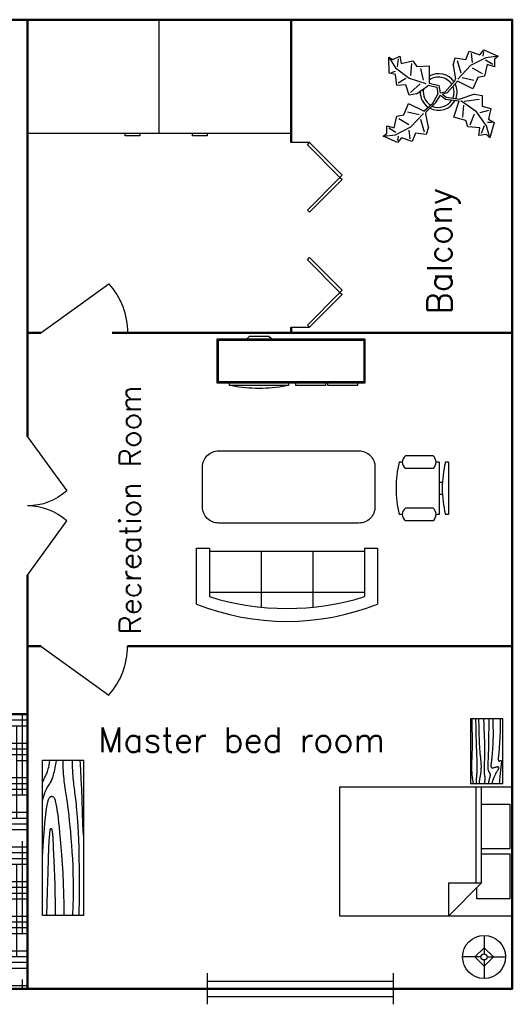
# Model space of a CAD drawing. Header units: inches. Extents: x -232 to 245, y -184 to 160.
# Tile 2 of 2: x 85 to 245, y -162 to 158. Entities that reach past the tile are written whole.
import ezdxf

# ---------------------------------------------------------------- set-up
doc = ezdxf.new("R2010")
doc.units = ezdxf.units.IN
doc.header["$LTSCALE"] = 0.03937
doc.header["$MEASUREMENT"] = 0
for name, color, linetype in [('Blocks', 4, 'Continuous'), ('Doors', 6, 'Continuous'), ('Hatches', 2, 'Continuous'), ('Text', 1, 'Continuous')]:
    doc.layers.add(name, color=color, linetype=linetype)
doc.styles.get("Standard").update_dxf_attribs({"font": 'simplex.shx', "height": 0.4})

# ---------------------------------------------------------------- blocks, each defined once
blk = doc.blocks.new('Door - Bifold 60 in. Opening')
for p, q in [((0, 6), (0, 0)), ((60, 0), (60, 6))]:
    blk.add_line(p, q)
for points in [[(0.7071, 5.2929), (0, 6), (10.6066, 16.6066), (11.3137, 15.8995)], [(21.9203, 5.2929), (11.3137, 15.8995), (12.0208, 16.6066), (22.6274, 6)], [(38.0797, 5.2929), (37.3725, 6), (47.9792, 16.6066), (48.6863, 15.8995)], [(59.2929, 5.2929), (48.6863, 15.8995), (49.3933, 16.6066), (60, 6)]]:
    blk.add_lwpolyline(points, close=True)
blk = doc.blocks.new('Window - Wood Frame 36 in. Wide plan')
for p, q in [((0, 6), (0, 0)), ((36, 6), (36, 0)), ((0, 4.5), (36, 4.5)), ((0, 3), (36, 3)), ((0, 1.5), (36, 1.5))]:
    blk.add_line(p, q)
blk = doc.blocks.new('Sofa - Roundback 7 ft.')
at = {"linetype": 'Continuous'}
for p, q in [((-12.00002, -32.4421), (-12.00003, -6.5971)), ((11.99997, -32.4421), (11.99998, -6.5971)), ((-36.000027, -34), (-36.000027, -11.4696)), ((-35.999844, -13.3819), (35.9998, -13.3819)), ((35.99998, -34), (35.99998, -11.4696)), ((-36.000027, -32.4421), (35.99998, -32.4421))]:
    blk.add_line(p, q, dxfattribs=at)
for points in [[(-36.000027, -34), (-42.000027, -34), (-42.000027, -8)], [(41.99998, -8), (41.99998, -34), (35.99998, -34)]]:
    blk.add_lwpolyline(points, dxfattribs=at)
for centre, radius, start, end in [((0, -114.25), 114.25, 68.43141, 111.5686), ((-0.00001, -127.1968), 121.1968, 72.72033, 107.2797)]:
    blk.add_arc(centre, radius, start, end, dxfattribs=at)
blk = doc.blocks.new('Entertainment Center')
at = {"linetype": 'Continuous'}
for p, q in [((-4, 0), (-5, -1)), ((4, 0), (-4, 0)), ((5, -1), (4, 0)), ((-17, -19), (-17, -1)), ((-17, -1), (43, -1)), ((-16.5, -18.5), (-16.5, -1.5)), ((-16.5, -1.5), (42.5, -1.5)), ((42.5, -1.5), (42.5, -18.5)), ((43, -1), (43, -19)), ((43, -19), (-17, -19)), ((42.5, -18.5), (-16.5, -18.5)), ((-12, -20), (-12, -19)), ((12, -20), (-12, -20)), ((12, -19), (12, -20)), ((15, -20), (15, -19)), ((27, -20), (15, -20)), ((27, -19), (27, -20)), ((28, -20), (28, -19)), ((40, -20), (28, -20)), ((40, -19), (40, -20))]:
    blk.add_line(p, q, dxfattribs=at)
blk.add_arc((0, 40), 61, 259.6111, 280.3889, dxfattribs=at)
blk = doc.blocks.new('Chair - Desk')
at = {"linetype": 'Continuous'}
for p, q in [((-8.5, 0), (-8.5, -1)), ((-8.5, 0), (8.5, 0)), ((8.5, 0), (8.5, -1)), ((-8.5, -3), (-8.5, -4)), ((-8.5, -3), (8.5, -3)), ((-2, -3), (-2, -1.9355)), ((2, -1.9576), (2, -3)), ((8.5, -3), (8.5, -4)), ((-10.5, -5), (-10.5, -14)), ((-6.5, -14), (-6.5, -5)), ((6.5, -5), (6.5, -14)), ((10.5, -14), (10.5, -5)), ((-8.5, -15), (-8.5, -16)), ((8.5, -15), (8.5, -16))]:
    blk.add_line(p, q, dxfattribs=at)
for centre, radius, start, end in [((0, 34.625), 36.625, 256.5803, 283.4197), ((-8.5, -6.5), 2.5, 36.8699, 143.1301), ((8.5, -6.5), 2.5, 36.8699, 143.1301), ((-8.5, -12.5), 2.5, 216.8699, 323.1301), ((0, 19.625), 36.625, 256.5803, 283.4197), ((8.5, -12.5), 2.5, 216.8699, 323.1301)]:
    blk.add_arc(centre, radius, start, end, dxfattribs=at)
blk = doc.blocks.new('Door')
at = {"lineweight": 30}
blk.add_line((0, 0), (15.93, 22.03), dxfattribs=at)
blk.add_arc((-0.03, 4.2), 23.92, 48.1739, 89.9397)
blk = doc.blocks.new('Bed - Queen')
at = {"linetype": 'Continuous'}
for p, q in [((0, -56.000021), (0, 0)), ((0, 0), (41.999993, 0)), ((41.999993, 0), (41.999993, -56.000021)), ((5.599993, -0.84), (20.159986, -0.84)), ((5.599993, -10.08), (5.599993, -0.84)), ((20.159986, -0.84), (20.159986, -10.08)), ((21.839993, -0.84), (36.399993, -0.84)), ((21.839993, -10.08), (21.839993, -0.84)), ((36.399993, -0.84), (36.399993, -11.48)), ((0, -10.08), (31.36, -10.08)), ((31.36, -11.76), (0, -11.76)), ((41.999993, -20.72), (31.36, -10.08)), ((31.36, -10.08), (31.36, -20.72)), ((36.399993, -11.48), (32.759552, -11.48)), ((31.36, -20.72), (41.999993, -20.72)), ((41.999993, -56.000021), (0, -56.000021))]:
    blk.add_line(p, q, dxfattribs=at)
blk = doc.blocks.new('Table - Rectangular Woodgrain 60 x 30 in.')
at = {"linetype": 'Continuous'}
for p, q in [((0, 0), (0, -30)), ((60, 0), (0, 0)), ((60, -30), (60, 0)), ((0, -30), (60, -30))]:
    blk.add_line(p, q, dxfattribs=at)
for points in [[(0, -2.4), (4.8155, -2.418), (9.0302, -2.4688), (12.709, -2.5477), (15.9167, -2.65), (18.7181, -2.7711), (21.1781, -2.9063), (23.3616, -3.0508), (25.3333, -3.2), (27.1477, -3.3495), (28.8172, -3.4958), (30.3437, -3.636), (31.7291, -3.7667), (32.9756, -3.8849), (34.0849, -3.9875), (35.059, -4.0714), (35.9, -4.1334), (36.6114, -4.1711), (37.2041, -4.1854), (37.6906, -4.1779), (38.0833, -4.15), (38.3948, -4.1034), (38.6375, -4.0396), (38.8239, -3.9602), (38.9666, -3.8667), (39.0764, -3.7608), (39.1573, -3.6448), (39.2116, -3.521), (39.2416, -3.3917), (39.2498, -3.2593), (39.2385, -3.1261), (39.21, -2.9944), (39.1666, -2.8667), (39.111, -2.7447), (39.0468, -2.6281), (38.978, -2.5163), (38.9083, -2.4083), (38.8418, -2.3035), (38.7823, -2.201), (38.7337, -2.1001), (38.7, -2), (38.6844, -1.9003), (38.6875, -1.8021), (38.7094, -1.707), (38.75, -1.6167), (38.8094, -1.5326), (38.8875, -1.4563), (38.9844, -1.3893), (39.1, -1.3333), (39.2351, -1.2896), (39.3937, -1.2583), (39.5804, -1.2396), (39.8, -1.2333), (40.057, -1.2396), (40.3562, -1.2583), (40.7023, -1.2896), (41.1, -1.3333), (41.5547, -1.3895), (42.0755, -1.4573), (42.6721, -1.5361), (43.3542, -1.625), (44.1316, -1.7233), (45.014, -1.8302), (46.0114, -1.9449), (47.1333, -2.0667), (48.3862, -2.1947), (49.7625, -2.3281), (51.2513, -2.4663), (52.8416, -2.6083), (54.5226, -2.7535), (56.2833, -2.9011), (58.1127, -3.0501), (60, -3.2)], [(0, -9.2), (6.5759, -9.0858), (11.9385, -9.0365), (16.2527, -9.0418), (19.6833, -9.0917), (22.3952, -9.1759), (24.5531, -9.2844), (26.322, -9.4069), (27.8666, -9.5333), (29.3241, -9.6553), (30.7203, -9.7719), (32.0532, -9.8837), (33.3208, -9.9917), (34.5213, -10.0965), (35.6526, -10.199), (36.7128, -10.2999), (37.7, -10.4), (38.6129, -10.4996), (39.4531, -10.5969), (40.223, -10.6895), (40.925, -10.775), (41.5613, -10.8512), (42.1344, -10.9156), (42.6465, -10.966), (43.1, -11), (43.4976, -11.0158), (43.8437, -11.0136), (44.143, -10.9942), (44.4, -10.9583), (44.6195, -10.9069), (44.8062, -10.8406), (44.9648, -10.7603), (45.1, -10.6667), (45.2155, -10.5598), (45.3114, -10.4365), (45.3871, -10.2929), (45.4416, -10.125), (45.4743, -9.929), (45.4844, -9.7011), (45.4709, -9.4371), (45.4333, -9.1333), (45.3716, -8.7883), (45.2896, -8.4104), (45.1919, -8.0107), (45.0833, -7.6), (44.9685, -7.1893), (44.8521, -6.7896), (44.7388, -6.4117), (44.6333, -6.0667), (44.54, -5.7628), (44.4614, -5.4979), (44.4001, -5.2675), (44.3583, -5.0667), (44.3384, -4.8909), (44.3427, -4.7354), (44.3736, -4.5956), (44.4333, -4.4667), (44.5236, -4.3453), (44.6427, -4.2333), (44.7884, -4.1339), (44.9583, -4.05), (45.1501, -3.9849), (45.3614, -3.9417), (45.59, -3.9234), (45.8333, -3.9333), (46.0915, -3.9749), (46.3734, -4.0531), (46.6906, -4.1736), (47.0542, -4.3417), (47.4756, -4.5629), (47.9661, -4.8427), (48.5372, -5.1866), (49.2, -5.6), (49.9676, -6.0844), (50.8594, -6.625), (51.8965, -7.2031), (53.1, -7.8), (54.491, -8.3969), (56.0906, -8.975), (57.9199, -9.5156), (60, -10)], [(0, -12.8), (5.1847, -12.9322), (9.6213, -13.0323), (13.3963, -13.1059), (16.5958, -13.1583), (19.3063, -13.1952), (21.614, -13.2219), (23.6054, -13.2439), (25.3666, -13.2667), (26.9728, -13.2947), (28.4531, -13.3281), (29.8256, -13.3663), (31.1083, -13.4083), (32.3191, -13.4535), (33.476, -13.501), (34.597, -13.5501), (35.7, -13.6), (36.7984, -13.6497), (37.8875, -13.6979), (38.9578, -13.743), (40, -13.7833), (41.0047, -13.8174), (41.9625, -13.8438), (42.864, -13.8607), (43.7, -13.8667), (44.4631, -13.8604), (45.1552, -13.8417), (45.7801, -13.8104), (46.3416, -13.7667), (46.8439, -13.7104), (47.2906, -13.6417), (47.6858, -13.5604), (48.0333, -13.4667), (48.3375, -13.3608), (48.6042, -13.2448), (48.8396, -13.121), (49.05, -12.9917), (49.2417, -12.8593), (49.4208, -12.7261), (49.5937, -12.5944), (49.7667, -12.4667), (49.9452, -12.3451), (50.1323, -12.2313), (50.3303, -12.1268), (50.5416, -12.0333), (50.7686, -11.9524), (51.0135, -11.8854), (51.2788, -11.8341), (51.5666, -11.8), (51.8785, -11.7843), (52.2116, -11.7865), (52.562, -11.8059), (52.926, -11.8417), (53.2998, -11.8931), (53.6795, -11.9594), (54.0614, -12.0397), (54.4416, -12.1333), (54.8223, -12.2401), (55.2293, -12.3625), (55.6942, -12.5037), (56.2489, -12.6667), (56.9251, -12.8547), (57.7545, -13.0708), (58.7689, -13.3182), (60, -13.6)], [(0, -18), (5.124, -17.7273), (9.6609, -17.5057), (13.6705, -17.3303), (17.2125, -17.1958), (20.3467, -17.0973), (23.1328, -17.0297), (25.6307, -16.9878), (27.9, -16.9667), (29.9928, -16.9617), (31.9302, -16.9703), (33.7254, -16.9907), (35.3917, -17.0208), (36.9423, -17.0588), (38.3906, -17.1026), (39.7499, -17.1503), (41.0333, -17.2), (42.2519, -17.2496), (43.4073, -17.2969), (44.4986, -17.3395), (45.525, -17.375), (46.4858, -17.4012), (47.3802, -17.4156), (48.2074, -17.416), (48.9667, -17.4), (49.6583, -17.3662), (50.2872, -17.3167), (50.8595, -17.2547), (51.3812, -17.1833), (51.8584, -17.1057), (52.2971, -17.025), (52.7034, -16.9443), (53.0833, -16.8667), (53.443, -16.7951), (53.789, -16.7313), (54.128, -16.6768), (54.4666, -16.6334), (54.8115, -16.6024), (55.1693, -16.5854), (55.5465, -16.5841), (55.95, -16.6), (56.3828, -16.6337), (56.8346, -16.6823), (57.2915, -16.7418), (57.7396, -16.8084), (58.165, -16.878), (58.5539, -16.9469), (58.8924, -17.0111), (59.1666, -17.0667), (59.3679, -17.1107), (59.5078, -17.1438), (59.6032, -17.1675), (59.6708, -17.1833), (59.7275, -17.193), (59.7901, -17.1979), (59.8753, -17.1998), (60, -17.2)], [(0, -22.4), (8.0098, -22.2501), (14.4094, -22.1011), (19.4168, -21.9535), (23.25, -21.8083), (26.1269, -21.6663), (28.2656, -21.5281), (29.884, -21.3947), (31.2, -21.2667), (32.3967, -21.1448), (33.5172, -21.0292), (34.5697, -20.9198), (35.5625, -20.8167), (36.5037, -20.7198), (37.4015, -20.6292), (38.2642, -20.5448), (39.1, -20.4667), (39.9164, -20.3951), (40.7187, -20.3313), (41.5117, -20.2768), (42.3, -20.2333), (43.0883, -20.2024), (43.8812, -20.1854), (44.6836, -20.1841), (45.5, -20.2), (46.3328, -20.234), (47.1747, -20.2844), (48.0163, -20.3488), (48.8479, -20.425), (49.66, -20.5106), (50.4429, -20.6031), (51.1872, -20.7004), (51.8833, -20.8), (52.5246, -20.8999), (53.1166, -20.9995), (53.6681, -21.0983), (54.1875, -21.1958), (54.6834, -21.2919), (55.1646, -21.3859), (55.6394, -21.4777), (56.1167, -21.5667), (56.6028, -21.6515), (57.0961, -21.7266), (57.5929, -21.7852), (58.0896, -21.8208), (58.5823, -21.8268), (59.0674, -21.7964), (59.5412, -21.723), (60, -21.6)], [(0, -25.2), (8.6355, -25.0504), (15.7026, -24.9031), (21.4049, -24.7606), (25.9458, -24.625), (29.529, -24.4988), (32.3578, -24.3844), (34.6359, -24.284), (36.5667, -24.2), (38.3213, -24.1341), (39.9417, -24.0854), (41.437, -24.0523), (42.8167, -24.0333), (44.0901, -24.0268), (45.2667, -24.0313), (46.3557, -24.0451), (47.3667, -24.0667), (48.309, -24.0947), (49.1928, -24.1287), (50.0284, -24.168), (50.826, -24.2125), (51.5959, -24.2617), (52.3483, -24.3151), (53.0935, -24.3725), (53.8417, -24.4334), (54.6009, -24.497), (55.3699, -24.561), (56.1454, -24.6226), (56.9239, -24.6792), (57.7021, -24.7279), (58.4764, -24.7662), (59.2435, -24.7911), (60, -24.8)], [(0, -28.8), (5.6867, -28.6681), (10.45, -28.5698), (14.407, -28.5012), (17.675, -28.4584), (20.3711, -28.4374), (22.6125, -28.4344), (24.5164, -28.4455), (26.2, -28.4667), (27.762, -28.4947), (29.2276, -28.5281), (30.6033, -28.5663), (31.8958, -28.6084), (33.1118, -28.6535), (34.2578, -28.7011), (35.3405, -28.7501), (36.3666, -28.8), (37.3443, -28.8497), (38.288, -28.8974), (39.2137, -28.9412), (40.1375, -28.9792), (41.0753, -29.0093), (42.0432, -29.0297), (43.0572, -29.0384), (44.1333, -29.0333), (45.2936, -29.0114), (46.5843, -28.9641), (48.0579, -28.8816), (49.7666, -28.7542), (51.7629, -28.5721), (54.0989, -28.3255), (56.8272, -28.0048), (60, -27.6)]]:
    blk.add_lwpolyline(points, dxfattribs=at)
blk = doc.blocks.new('Hutch - 19 x 72 in.')
at = {"linetype": 'Continuous'}
for p, q in [((0, -19), (0, 0)), ((0, 0), (71.999994, 0)), ((71.999994, 0), (71.999994, -19)), ((71.999994, -19), (0, -19))]:
    blk.add_line(p, q, dxfattribs=at)
for points in [[(26.99999, 0), (32.30411, -0.35238), (36.66731, -0.66276), (40.20336, -0.93603), (43.02603, -1.17708), (45.2491, -1.39079), (46.98632, -1.58203), (48.35147, -1.7557), (49.45833, -1.91667), (50.40388, -2.06917), (51.21809, -2.21484), (51.91414, -2.35465), (52.5052, -2.48958), (53.00447, -2.6206), (53.42512, -2.7487), (53.78035, -2.87484), (54.08333, -3), (54.34537, -3.12516), (54.57031, -3.2513), (54.76008, -3.37939), (54.91666, -3.51042), (55.04198, -3.64534), (55.13801, -3.78516), (55.2067, -3.93083), (55.24999, -4.08333), (55.26904, -4.24316), (55.26171, -4.40885), (55.22509, -4.57845), (55.15624, -4.75), (55.05224, -4.92155), (54.91015, -5.09115), (54.72704, -5.25684), (54.49999, -5.41667), (54.22493, -5.56934), (53.89322, -5.71615), (53.49511, -5.85905), (53.02083, -6), (52.4606, -6.14095), (51.80468, -6.28385), (51.04329, -6.43066), (50.16666, -6.58333), (49.16007, -6.74381), (47.98892, -6.91406), (46.61368, -7.09603), (44.99478, -7.29167), (43.09268, -7.50293), (40.86783, -7.73177), (38.28067, -7.98014), (35.29166, -8.25), (31.87654, -8.54053), (28.07226, -8.83984), (23.93107, -9.1333), (19.5052, -9.40625), (14.84692, -9.64404), (10.00846, -9.83203), (5.04207, -9.95557), (0, -10)], [(52.99999, 0), (54.87133, -0.53955), (56.39257, -1.03516), (57.61205, -1.48975), (58.57812, -1.90625), (59.3391, -2.2876), (59.94335, -2.63672), (60.4392, -2.95654), (60.87499, -3.25), (61.29247, -3.52002), (61.70702, -3.76953), (62.12743, -4.00146), (62.56249, -4.21875), (63.02099, -4.42432), (63.51171, -4.62109), (64.04345, -4.81201), (64.62499, -5), (65.26489, -5.1875), (65.9707, -5.375), (66.74975, -5.5625), (67.60937, -5.75), (68.55688, -5.9375), (69.5996, -6.125), (70.744867, -6.3125), (71.999994, -6.5)], [(61.49999, 0), (62.35961, -0.35254), (63.08007, -0.66406), (63.68627, -0.94043), (64.20312, -1.1875), (64.65551, -1.41113), (65.06835, -1.61719), (65.46655, -1.81152), (65.87499, -2), (66.31762, -2.1875), (66.81445, -2.375), (67.38452, -2.5625), (68.04687, -2.75), (68.82055, -2.9375), (69.7246, -3.125), (70.77807, -3.3125), (71.999994, -3.5)], [(0, -2), (11.2006, -2.34123), (19.90169, -2.62044), (26.43969, -2.84595), (31.15103, -3.02604), (34.37214, -3.16903), (36.43945, -3.2832), (37.68936, -3.37687), (38.45833, -3.45833), (39.02937, -3.53459), (39.472, -3.60742), (39.80232, -3.67733), (40.03645, -3.74479), (40.1905, -3.8103), (40.28059, -3.87435), (40.32283, -3.93742), (40.33333, -4), (40.32405, -4.0625), (40.29036, -4.125), (40.22346, -4.1875), (40.11458, -4.25), (39.95491, -4.3125), (39.73567, -4.375), (39.44807, -4.4375), (39.08333, -4.5), (38.62491, -4.56282), (38.02538, -4.6276), (37.22957, -4.69629), (36.18228, -4.77083), (34.82836, -4.85319), (33.11262, -4.94531), (30.97989, -5.04915), (28.37499, -5.16667), (25.27416, -5.29818), (21.77929, -5.4375), (18.02368, -5.57682), (14.14062, -5.70833), (10.26342, -5.82422), (6.52539, -5.91667), (3.05981, -5.97786), (0, -6)], [(71.999994, -9.5), (70.071934, -9.51147), (68.38801, -9.54492), (66.91113, -9.59888), (65.60416, -9.67187), (64.43001, -9.76245), (63.35156, -9.86914), (62.3317, -9.99048), (61.33333, -10.125), (60.32128, -10.27157), (59.26822, -10.43034), (58.14876, -10.60181), (56.93749, -10.78646), (55.60904, -10.98478), (54.13801, -11.19726), (52.49902, -11.4244), (50.66666, -11.66667), (48.62239, -11.92358), (46.37499, -12.19075), (43.9401, -12.46281), (41.33333, -12.73437), (38.57031, -13.00008), (35.66666, -13.25456), (32.63801, -13.49243), (29.49999, -13.70833), (26.26367, -13.89689), (22.92187, -14.05273), (19.46289, -14.17049), (15.875, -14.24479), (12.14648, -14.27026), (8.26562, -14.24154), (4.2207, -14.15324), (0, -14)], [(0, -17), (8.37556, -17.14274), (15.58268, -17.20443), (21.74194, -17.19775), (26.97395, -17.13542), (31.39933, -17.03011), (35.13866, -16.89453), (38.31257, -16.74137), (41.04166, -16.58333), (43.4322, -16.43083), (45.5332, -16.28516), (47.37931, -16.14534), (49.0052, -16.01042), (50.44555, -15.87939), (51.73502, -15.7513), (52.90828, -15.62516), (53.99999, -15.5), (55.04044, -15.37508), (56.04231, -15.25065), (57.01391, -15.1272), (57.96353, -15.00521), (58.89949, -14.88517), (59.83007, -14.76758), (60.76358, -14.65291), (61.70833, -14.54167), (62.6752, -14.43465), (63.68554, -14.33398), (64.76326, -14.24211), (65.93229, -14.16146), (67.21655, -14.09448), (68.63997, -14.04362), (70.226475, -14.01131), (71.999994, -14)], [(36.99999, -19), (42.40038, -18.8125), (47.95312, -18.625), (53.43554, -18.4375), (58.62499, -18.25), (63.29882, -18.0625), (67.23437, -17.875), (70.208978, -17.6875), (71.999994, -17.5)]]:
    blk.add_lwpolyline(points, dxfattribs=at)
blk = doc.blocks.new('Lamp - Table')
at = {"linetype": 'Continuous'}
for p, q in [((0, 7), (0, 1)), ((-1, 0), (-7, 0)), ((0, 3), (-3, 0)), ((-3, 0), (0, -3)), ((3, 0), (0, 3)), ((0, -3), (3, 0)), ((1, 0), (7, 0)), ((0, -1), (0, -7))]:
    blk.add_line(p, q, dxfattribs=at)
for radius in [7, 1]:
    blk.add_circle((0, 0), radius, dxfattribs=at)
blk = doc.blocks.new('Plant - Rubber or Philodendron')
at = {"linetype": 'Continuous'}
for p, q in [((8.8871, 10.7908), (9.9809, 13.4933)), ((9.9809, 13.4933), (13.3837, 12.301)), ((13.3837, 12.301), (14.68, 13.9039)), ((14.5816, 13.2037), (14.3848, 11.8033)), ((14.68, 13.9039), (19.3848, 11.8146)), ((-16.2005, 11.4774), (-13.9899, 8.1064)), ((-16.2005, 11.4774), (-14.8639, 10.7964)), ((-16.0159, 6.3329), (-16.2005, 11.4774)), ((-14.8639, 10.7964), (-12.6195, 11.8975)), ((-13.3174, 8.325), (-13.0735, 11.0065)), ((-12.6195, 11.8975), (-12.1909, 9.4345)), ((-12.1909, 9.4345), (-8.3829, 10.3)), ((-8.3829, 10.3), (-7.0549, 8.501)), ((4.6914, 8.8812), (5.3859, 11.2828)), ((5.3859, 11.2828), (8.8871, 10.7908)), ((5.9878, 10.4842), (7.1971, 6.3869)), ((15.3859, 11.3055), (10.3916, 8.7942)), ((10.5828, 12.6946), (10.8893, 9.7953)), ((15.2875, 10.6053), (17.5907, 9.2105)), ((19.3848, 11.8146), (15.3859, 11.3055)), ((19.3848, 11.8146), (18.1868, 10.9119)), ((18.1868, 10.9119), (18.1925, 8.4119)), ((-15.3434, 6.5514), (-13.9984, 6.9884)), ((-13.9899, 8.1064), (-9.5434, 4.7185)), ((-8.8369, 9.409), (-9.0894, 5.6095)), ((-7.0549, 8.501), (-3.0284, 8.6941)), ((-4.8529, 4.012), (-5.7184, 7.82)), ((-3.0284, 8.6941), (-3.0709, 3.1041)), ((4.6914, 8.8812), (5.5014, 4.4831)), ((10.3916, 8.7942), (6.2847, 4.4028)), ((14.2977, 6.1031), (10.9934, 7.9956)), ((15.7909, 9.1065), (14.8995, 5.3044)), ((18.1925, 8.4119), (15.7909, 9.1065)), ((-14.0069, 5.8704), (-16.0159, 6.3329)), ((-13.5868, 2.2894), (-14.0069, 5.8704)), ((-13.1329, 3.1804), (-10.6614, 4.727)), ((-9.5434, 4.7185), (-4.1917, 2.9888)), ((2.1141, 0.2298), (5.4346, 3.9146)), ((6.1032, 3.6844), (2.8262, -0.031)), ((5.4346, 3.9146), (5.5014, 4.4831)), ((11.1089, 1.1958), (6.1032, 3.6844)), ((7.7005, 4.8881), (11.5025, 3.9967)), ((12.7005, 4.8994), (11.1089, 1.1958)), ((14.8995, 5.3044), (12.7005, 4.8994)), ((-10.6784, 2.491), (-13.5868, 2.2894)), ((-9.5858, -0.8715), (-10.6784, 2.491)), ((-9.1318, 0.0195), (-5.9793, 2.9025)), ((-7.1228, -0.443), (-3.5248, 2.2131)), ((-3.5248, 2.2131), (-3.3011, 2.4355)), ((-3.3011, 2.4355), (-0.5306, 1.7947)), ((-3.0709, 3.1041), (0.0797, 2.3163)), ((-0.5306, 1.7947), (-0.2255, -0.5527)), ((-0.5306, 1.7947), (-0.5306, 1.7947)), ((0.0797, 2.3163), (0.4866, -0.031)), ((0.4866, -0.031), (2.1141, 0.2298)), ((-7.1228, -0.443), (-9.5858, -0.8715)), ((-4.0579, -6.2781), (-0.9375, -3.1608)), ((-2.019, -3.6148), (-0.2255, -0.5527)), ((-0.9375, -3.1608), (0.5883, -0.8135)), ((0.5883, -0.8135), (2.2447, -2.0916)), ((2.8262, -0.031), (1.3003, -0.5527)), ((1.3003, -0.5527), (2.4193, -1.4655)), ((2.2447, -2.0916), (6.7108, -2.6626)), ((2.4193, -1.4655), (6.895, -2.1175)), ((4.943, -7.9659), (6.7108, -2.6626)), ((11.6605, -0.5413), (6.895, -2.1175)), ((12.3677, -6.1981), (7.219, -2.6772)), ((8.3544, -2.7453), (13.1973, -2.1704)), ((11.6605, -0.5413), (14.1354, -0.8948)), ((14.1354, -0.8948), (14.1354, -4.4304)), ((-11.3237, -7.2629), (-9.7321, -3.5593)), ((-6.3237, -7.2516), (-10.1257, -6.3602)), ((-9.7321, -3.5593), (-4.7264, -6.0479)), ((-2.019, -3.6148), (-4.7264, -6.0479)), ((-4.1246, -6.8466), (-4.0579, -6.2781)), ((8.125, -4.0768), (7.7715, -7.9659)), ((15.5496, -10.7943), (12.3677, -6.1981)), ((16.2567, -5.8446), (13.4283, -6.5517)), ((14.1354, -4.4304), (16.9638, -5.1375)), ((16.9638, -5.1375), (16.2567, -8.673)), ((-14.4141, -11.4699), (-13.5228, -7.6679)), ((-13.5228, -7.6679), (-11.3237, -7.2629)), ((-12.921, -8.4665), (-9.6166, -10.359)), ((-9.0148, -11.1577), (-4.9047, -6.8122)), ((-4.611, -12.8477), (-5.8203, -8.7504)), ((-3.3146, -11.2447), (-4.1246, -6.8466)), ((8.8321, -9.0266), (4.943, -7.9659)), ((9.5392, -11.1479), (8.8321, -9.0266)), ((10.2463, -10.4408), (11.6605, -6.9053)), ((16.2567, -8.673), (18.0245, -9.7337)), ((-16.8157, -10.7754), (-14.4141, -11.4699)), ((-16.8101, -13.2754), (-16.8157, -10.7754)), ((-13.9107, -12.9688), (-16.2139, -11.574)), ((-14.0091, -13.669), (-9.0148, -11.1577)), ((-9.206, -15.0581), (-9.5126, -12.1588)), ((-3.3146, -11.2447), (-4.0092, -13.6463)), ((13.4283, -11.5015), (9.5392, -11.1479)), ((13.0748, -13.9763), (13.4283, -11.5015)), ((14.8425, -10.7943), (13.7819, -13.2692)), ((16.6103, -14.6834), (15.5496, -10.7943)), ((17.3174, -9.7337), (15.9032, -9.7337)), ((18.0245, -9.7337), (16.6103, -14.6834)), ((-18.008, -14.1781), (-16.8101, -13.2754)), ((-18.008, -14.1781), (-14.0091, -13.669)), ((-13.3032, -16.2674), (-18.008, -14.1781)), ((-12.0069, -14.6645), (-13.3032, -16.2674)), ((-13.2048, -15.5672), (-13.008, -14.1668)), ((-8.6042, -15.8568), (-12.0069, -14.6645)), ((-7.5103, -13.1543), (-8.6042, -15.8568)), ((-4.0092, -13.6463), (-7.5103, -13.1543)), ((15.5496, -13.6228), (13.0748, -13.9763)), ((16.6103, -14.6834), (15.5496, -13.6228))]:
    blk.add_line(p, q, dxfattribs=at)
for centre, radius, start, end in [((0, 0), 6.1275, 34.37569, 120.1028), ((-0.0601, -0.2075), 5.2461, 33.82192, 124.9414), ((0.0308, 0.1664), 6, 178.6147, 235.1169), ((0.0308, 0.1664), 5, 168.1647, 238.6725), ((-0.2664, 0.1682), 5.2775, 338.4094, 20.03007), ((-0.098, 0.1364), 6.1288, 341.2017, 26.09184), ((-0.0234, 0.3825), 6.1492, 242.5812, 331.2714), ((-0.1102, 0.4886), 5.2883, 247.3711, 327.472)]:
    blk.add_arc(centre, radius, start, end, dxfattribs=at)

msp = doc.modelspace()

# ---------------------------------------------------------------- hatches: boundary and pattern name
at = {"layer": 'Hatches', "transparency": 33554457}
h = msp.add_hatch(dxfattribs=at)
h.set_pattern_fill('HOUND', color=256, scale=30)
h.set_pattern_definition([(0, (-32.161, -26.3886), (7.5, 1.875), [30, -15]), (90, (-32.161, -26.3886), (-1.875, -7.5), [30, -15])])
h.paths.add_polyline_path([(87.54, -67.64), (47.33, -67.64), (25.31, -51.71, 0.184282), (19.21, -67.64), (-17.41, -67.64), (-17.41, -156.88), (2.52, -156.88), (2.52, -150.88), (13.12, -140.28), (13.83, -140.98), (14.54, -140.28), (25.14, -150.88), (24.44, -151.59), (40.6, -151.59), (39.89, -150.88), (50.5, -140.28), (51.2, -140.98), (51.91, -140.28), (62.52, -150.88), (62.52, -156.88), (87.54, -156.88)])
h.paths.add_polyline_path([(46.75, -108.53), (47.95, -107.63), (47.94, -105.13), (50.35, -105.82), (51.24, -102.02), (53.44, -101.62), (55.03, -97.91), (60.03, -100.4), (61.42, -99.15, -0.259564), (58.8, -93.94), (57.64, -94.8), (55.17, -95.22), (54.08, -91.86), (51.17, -92.06), (50.75, -88.48), (48.74, -88.02), (48.56, -82.88), (49.9, -83.56), (52.14, -82.46), (52.57, -84.92), (56.38, -84.05), (57.7, -85.85), (61.73, -85.66), (61.71, -89.04, -0.39032), (69.8, -90.87), (70.19, -90.44), (70.26, -89.87), (69.45, -85.47), (70.15, -83.07), (73.65, -83.56), (74.74, -80.86), (78.14, -82.05), (79.44, -80.45), (84.14, -82.54), (82.95, -83.44), (82.95, -85.94), (80.55, -85.25), (79.66, -89.05), (77.46, -89.45), (75.87, -93.16), (70.86, -90.67), (70.15, -91.48, -0.204816), (70.43, -96.29), (71.65, -96.47), (76.42, -94.89), (78.89, -95.25), (78.89, -98.78), (81.72, -99.49), (81.02, -103.03), (82.78, -104.09), (81.37, -109.04), (80.31, -107.98), (77.83, -108.33), (78.19, -105.85), (74.3, -105.5), (73.59, -103.38), (69.7, -102.32), (71.47, -97.02), (70.17, -96.85, -0.411662), (61.9, -99.43), (60.7, -100.63), (60.63, -101.2), (61.44, -105.6), (60.75, -108), (57.25, -107.51), (56.16, -110.21), (52.75, -109.02), (51.46, -110.62)], flags=16)
h.paths.add_polyline_path([(-13.28, -93.41, -1), (0.72, -93.41, -1)], flags=16)
h.paths.add_polyline_path([(-3.28, -93.41), (-6.28, -96.41), (-9.28, -93.41), (-6.28, -90.41)], flags=0)
h.paths.add_polyline_path([(-5.28, -93.41, -1), (-7.28, -93.41, -1)], flags=0)

# ---------------------------------------------------------------- linework, layer by layer
at = {"lineweight": 50}
for p, q in [((87.54, 22.56), (87.54, 158.08)), ((173.15, 158.08), (173.15, 118.14)), ((173.15, 58.14), (173.15, 56.31)), ((91.92, 56.31), (87.54, 56.31)), ((173.15, 56.31), (115.06, 56.31)), ((173.15, 56.31), (245.03, 56.31)), ((87.54, -156.88), (87.54, -22.44)), ((87.54, -45.5), (91.96, -45.5)), ((120.04, -45.5), (245.03, -45.5)), ((47.33, -67.64), (87.54, -67.64))]:
    msp.add_line(p, q, dxfattribs=at)
msp.add_line((245.03, -156.88), (87.54, -156.88))
msp.add_lwpolyline([(62.52, -156.88), (245.03, -156.88), (245.03, 158.08), (-227.42, 158.08), (-227.42, -156.88), (2.52, -156.88)], dxfattribs=at)
at = {"layer": 'Blocks'}
for p, q in [((130.35, 121.18), (130.35, 158.08)), ((87.54, 121.18), (173.15, 121.18)), ((119.27, 120.34), (119.27, 121.18)), ((124, 120.34), (119.27, 120.34)), ((124, 121.18), (124, 120.34)), ((141.16, 120.34), (141.16, 121.18)), ((145.89, 120.34), (141.16, 120.34)), ((145.89, 121.18), (145.89, 120.34))]:
    msp.add_line(p, q, dxfattribs=at)
msp.add_lwpolyline([(144.41, 12.73, -0.414214), (149.63, 17.95), (195.2, 17.95, -0.414214), (200.42, 12.73), (200.42, -0.29, -0.414214), (195.2, -5.51), (149.63, -5.51, -0.414214), (144.41, -0.29)], format="xyb", close=True, dxfattribs=at)

# ---------------------------------------------------------------- block references
at = {"xscale": 1.68, "yscale": 1.68, "zscale": 1.68}
msp.add_blockref('Window - Wood Frame 36 in. Wide plan', (145.86, -161.92), dxfattribs=at)
at = {"layer": 'Blocks'}
for name, p in [('Plant - Rubber or Philodendron', (221.08, 134.38)), ('Lamp - Table', (235.87, -146.52))]:
    msp.add_blockref(name, p, dxfattribs=at)
at = {"layer": 'Blocks', "xscale": 0.8, "yscale": 0.8, "zscale": 0.8}
msp.add_blockref('Entertainment Center', (162.75, 55.15), dxfattribs=at)
at = {"layer": 'Blocks', "rotation": 270}
for name, p in [('Chair - Desk', (224.28, 5.79)), ('Bed - Queen', (245.03, -91.23))]:
    msp.add_blockref(name, p, dxfattribs=at)
at = {"layer": 'Blocks'}
for name, p, xscale, yscale, zscale, rotation in [('Sofa - Roundback 7 ft.', (171.84, -37.46), 0.7, 0.7, 0.7, 180), ('Table - Rectangular Woodgrain 60 x 30 in.', (241.93, -69.15), 0.35, 0.35, 0.35, 270), ('Hutch - 19 x 72 in.', (92.38, -133.01), 0.7, 0.7, 0.7, 90)]:
    msp.add_blockref(name, p, dxfattribs=dict(at, xscale=xscale, yscale=yscale, zscale=zscale, rotation=rotation))
at = {"layer": 'Doors'}
for name, p, rotation in [('Door - Bifold 60 in. Opening', (173.15, 118.14), 270), ('Door', (91.92, -45.48), 269.9999999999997)]:
    msp.add_blockref(name, p, dxfattribs=dict(at, rotation=rotation))
at = {"layer": 'Doors', "xscale": -1, "rotation": 270}
msp.add_blockref('Door', (91.92, 56.31), dxfattribs=at)
at = {"layer": 'Doors', "xscale": -0.8, "yscale": 0.8, "zscale": 0.8, "rotation": 180}
msp.add_blockref('Door', (87.54, 22.56), dxfattribs=at)
at = {"layer": 'Doors', "xscale": 0.8, "yscale": 0.8, "zscale": 0.8}
msp.add_blockref('Door', (87.54, -22.44), dxfattribs=at)

# ---------------------------------------------------------------- texts
at = {"layer": 'Text', "attachment_point": 1, "rotation": 90}
for s, insert, char_height in [('Balcony', (217.35, 62.26), 8), ('Recreation Room', (117.4, -41.71), 7)]:
    msp.add_mtext_dynamic_manual_height_columns(s, width=112.29, gutter_width=0.492, heights=[0], dxfattribs=dict(at, insert=insert, char_height=char_height))
at = {"layer": 'Text', "insert": (110.48, -71.99), "char_height": 8, "attachment_point": 1}
msp.add_mtext_dynamic_manual_height_columns('Master bed room', width=112.29, gutter_width=0.492, heights=[0], dxfattribs=at)

doc.saveas('drawing.dxf')
